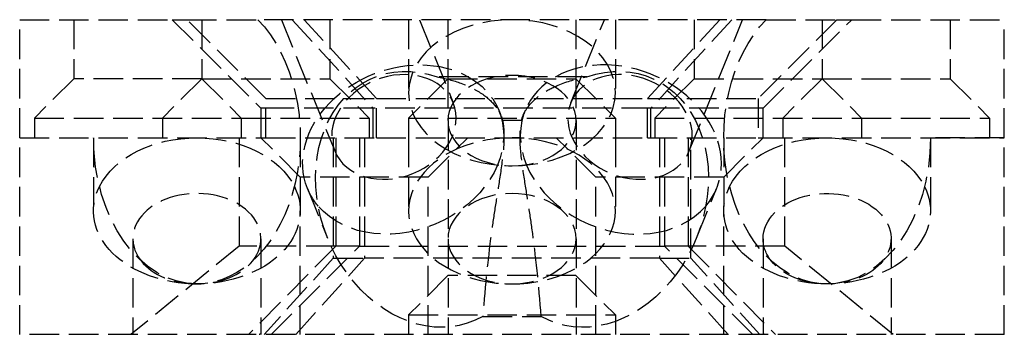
# Model space of a CAD drawing. Header units: millimetres. Extents: x -25 to 25, y -0.2 to 16.
import ezdxf

# ---------------------------------------------------------------- set-up
doc = ezdxf.new("R2010")
doc.units = ezdxf.units.MM
doc.header["$LTSCALE"] = 10
doc.linetypes.add('ALLCAD_Strich', pattern=[0.2, 0.15, -0.05])
doc.layers.add('BESCH_KONT_sich_schn_grun_2d', color=10, linetype='Continuous')

msp = doc.modelspace()

# ---------------------------------------------------------------- linework, layer by layer
at = {"layer": 'BESCH_KONT_sich_schn_grun_2d', "linetype": 'ALLCAD_Strich'}
for p, q in [((-25.00000000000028, 10), (-25.00000000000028, 16)), ((-25.00000000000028, 16), (-17.25000000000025, 16)), ((-22.25000000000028, 16.00000000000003), (-22.25000000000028, 13)), ((-17.25000000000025, 16), (-16.50000000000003, 16)), ((-17.25000000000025, 16), (-12.75000000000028, 11.50000000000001)), ((-12.50000000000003, 11.99999999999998), (-16.50000000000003, 15.99999999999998)), ((-16.50000000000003, 15.99999999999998), (-12.90767078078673, 15.99999999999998)), ((-15.75000000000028, 16.00000000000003), (-15.75000000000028, 13)), ((12.90767078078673, 16), (-12.90767078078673, 15.99999999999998)), ((-11.70984531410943, 15.99999999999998), (-9.004158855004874, 9.329437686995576)), ((-11.15587484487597, 16), (-7.057798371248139, 11.5)), ((-6.883064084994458, 11.99999999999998), (-10.5540315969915, 15.99999999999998)), ((-9.250000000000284, 16.00000000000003), (-9.250000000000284, 13)), ((-5.250000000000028, 15.99999999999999), (-5.250000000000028, 12.28768939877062)), ((-4.695492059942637, 15.99999999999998), (-2.980795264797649, 11.77261002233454)), ((-3.250000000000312, 16.00000000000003), (-3.250000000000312, 13)), ((2.980795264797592, 11.77261002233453), (4.69549205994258, 16)), ((3.249999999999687, 16.00000000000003), (3.249999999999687, 13)), ((5.249999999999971, 15.99999999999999), (5.249999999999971, 12.28768939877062)), ((10.55403159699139, 16), (6.883064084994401, 12)), ((11.1558748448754, 16), (7.057798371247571, 11.5)), ((9.004158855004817, 9.329437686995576), (11.70984531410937, 16)), ((9.249999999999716, 16.00000000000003), (9.249999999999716, 13)), ((16.49999999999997, 16), (12.49999999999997, 12)), ((12.74999999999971, 11.5), (17.24999999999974, 16)), ((12.90767078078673, 16), (16.49999999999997, 16)), ((15.74999999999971, 16.00000000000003), (15.74999999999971, 13)), ((16.49999999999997, 16), (17.24999999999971, 16)), ((17.24999999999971, 16), (24.99999999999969, 16)), ((22.24999999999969, 16.00000000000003), (22.24999999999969, 13)), ((24.99999999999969, 10), (24.99999999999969, 16)), ((-22.25000000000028, 13), (-24.25000000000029, 11)), ((-15.75000000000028, 13), (-22.25000000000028, 13)), ((-15.75000000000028, 13), (-17.75000000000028, 11)), ((-15.75000000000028, 13), (-13.75000000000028, 11)), ((-15.75000000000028, 13), (-9.250000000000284, 13)), ((-9.250000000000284, 13), (-7.250000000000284, 11)), ((-3.250000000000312, 13), (-5.250000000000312, 11)), ((-3.250000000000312, 13), (-3.250000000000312, 10.87347583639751)), ((-3.250000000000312, 13), (3.249999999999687, 13)), ((3.249999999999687, 13), (3.249999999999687, 10.87347583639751)), ((3.249999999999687, 13), (5.249999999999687, 11)), ((9.249999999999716, 13), (7.249999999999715, 11)), ((9.249999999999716, 13), (15.74999999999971, 13)), ((15.74999999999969, 13), (13.74999999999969, 11)), ((15.74999999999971, 13), (17.74999999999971, 11)), ((15.74999999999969, 13), (22.24999999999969, 13)), ((22.24999999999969, 13), (24.24999999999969, 11)), ((-12.50000000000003, 11.99999999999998), (-6.883064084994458, 11.99999999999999)), ((-12.50000000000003, 9.999999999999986), (-12.50000000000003, 11.99999999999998)), ((-6.883064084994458, 11.99999999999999), (6.883064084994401, 12)), ((-6.883064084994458, 9.999999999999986), (-6.883064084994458, 11.99999999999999)), ((6.883064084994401, 12), (12.49999999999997, 12)), ((6.883064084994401, 9.999999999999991), (6.883064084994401, 12)), ((12.49999999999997, 12), (12.49999999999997, 10)), ((-12.50000000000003, 11.5), (-12.75000000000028, 11.5)), ((-12.75000000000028, 11.50000000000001), (-12.75000000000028, 10)), ((-7.057798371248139, 11.5), (-12.50000000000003, 11.5)), ((7.057798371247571, 11.5), (-7.057798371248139, 11.5)), ((-7.057798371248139, 10), (-7.057798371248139, 11.5)), ((-0.6621491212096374, 11.37720248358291), (-0.5590861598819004, 11.12311247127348)), ((0.5590874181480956, 11.12311557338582), (0.6621491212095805, 11.3772024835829)), ((7.057798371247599, 10), (7.057798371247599, 11.5)), ((12.49999999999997, 11.49999999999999), (7.057798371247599, 11.49999999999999)), ((12.74999999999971, 11.49999999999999), (12.49999999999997, 11.49999999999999)), ((12.74999999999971, 10), (12.74999999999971, 11.5)), ((-24.25000000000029, 11), (-24.25000000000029, 10)), ((-24.25000000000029, 11), (-13.75000000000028, 11)), ((-17.75000000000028, 11), (-17.75000000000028, 10)), ((-13.75000000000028, 11), (-13.75000000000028, 10)), ((-13.75000000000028, 11), (-7.250000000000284, 11)), ((-7.250000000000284, 11), (-7.250000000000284, 10)), ((-5.250000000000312, 11), (-5.250000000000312, 10)), ((-5.250000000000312, 11), (5.249999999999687, 11)), ((-3.250000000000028, 10.87347583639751), (-3.250000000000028, -1.42e-14)), ((3.249999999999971, 10.87347583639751), (3.249999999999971, 0)), ((5.249999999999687, 11), (5.249999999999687, 10)), ((7.249999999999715, 11), (7.249999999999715, 10)), ((7.249999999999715, 11), (17.74999999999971, 11)), ((13.74999999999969, 11), (13.74999999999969, 10)), ((17.74999999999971, 11), (17.74999999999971, 10)), ((17.74999999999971, 11), (24.24999999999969, 11)), ((24.24999999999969, 11), (24.24999999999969, 10)), ((-25.00000000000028, 10), (-12.75000000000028, 10)), ((-25.00000000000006, 9.999999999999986), (-21.25000000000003, 9.999999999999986)), ((-25.00000000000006, -1.42e-14), (-25.00000000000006, 9.999999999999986)), ((-21.25000000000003, 10), (-21.25000000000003, 6.287689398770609)), ((-13.85436542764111, 9.999999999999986), (-13.85436542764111, 4.499999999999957)), ((-10.75000000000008, 7.999999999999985), (-12.75000000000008, 9.999999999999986)), ((-12.75000000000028, 9.999999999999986), (-12.50000000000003, 9.999999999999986)), ((-12.50000000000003, 9.999999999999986), (-6.883064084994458, 9.999999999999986)), ((-10.75000000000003, 10), (-10.75000000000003, 6.287689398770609)), ((-9.082525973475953, 10), (-9.082525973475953, 3.887143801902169)), ((-8.952912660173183, 9.999999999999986), (-8.952912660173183, 4.500000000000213)), ((-7.73937889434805, 9.999999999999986), (-7.73937889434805, 4.499999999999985)), ((-7.48972151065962, 10), (-7.48972151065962, 3.887143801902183)), ((-6.883064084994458, 9.999999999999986), (6.883064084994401, 9.999999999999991)), ((-5.250000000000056, 9.999999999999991), (-5.250000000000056, 6.287689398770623)), ((-4.250000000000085, 7.999999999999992), (-2.250000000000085, 9.999999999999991)), ((4.249999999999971, 7.999999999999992), (2.249999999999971, 9.999999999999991)), ((5.249999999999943, 9.999999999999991), (5.249999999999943, 6.287689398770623)), ((6.883064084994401, 10), (12.49999999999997, 10)), ((7.489721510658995, 10), (7.489721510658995, 3.887143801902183)), ((7.739378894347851, 10), (7.739378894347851, 4.5)), ((8.952912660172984, 10), (8.952912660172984, 4.5)), ((9.082525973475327, 3.887143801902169), (9.082525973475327, 10)), ((10.74999999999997, 8), (12.74999999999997, 10)), ((10.74999999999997, 10), (10.74999999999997, 6.287689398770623)), ((12.49999999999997, 10), (12.74999999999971, 10)), ((12.74999999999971, 10), (24.99999999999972, 10)), ((13.85436542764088, 4.500000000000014), (13.85436542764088, 10)), ((21.24999999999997, 10), (21.24999999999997, 6.287689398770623)), ((24.99999999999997, 10), (21.24999999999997, 10)), ((24.99999999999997, 0), (24.99999999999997, 10)), ((-4.250000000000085, 7.999999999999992), (-10.75000000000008, 7.999999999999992)), ((-4.250000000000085, 0), (-4.250000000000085, 8)), ((4.249999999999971, 0), (4.249999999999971, 8)), ((10.74999999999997, 8.000000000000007), (4.249999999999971, 8)), ((-10.39219799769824, 7.430539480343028), (-9.365024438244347, 4.898159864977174)), ((9.365024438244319, 4.898159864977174), (10.39219799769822, 7.430539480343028)), ((-10.75000000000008, 0), (-10.75000000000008, 6.287689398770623)), ((10.74999999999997, 0), (10.74999999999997, 6.287689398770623)), ((-19.25000000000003, 4.873475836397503), (-19.25000000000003, -1.42e-14)), ((-8.952912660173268, 4.500000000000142), (-13.37921364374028, -1.42e-14)), ((-12.75000000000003, 4.873475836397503), (-12.75000000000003, -1.42e-14)), ((-7.739378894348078, 4.500000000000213), (-8.952912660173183, 4.500000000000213)), ((-7.73937889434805, 4.500000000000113), (7.739378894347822, 4.500000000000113)), ((12.74999999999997, 4.873475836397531), (12.74999999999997, 0)), ((19.24999999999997, 4.873475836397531), (19.24999999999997, 0)), ((-13.85436542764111, 4.499999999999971), (-19.34785107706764, -1.42e-14)), ((-8.952912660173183, 4.499999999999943), (-13.85436542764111, 4.499999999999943)), ((-12.23321180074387, -1.42e-14), (-7.739378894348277, 4.499999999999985)), ((8.952912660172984, 4.499999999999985), (7.739378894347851, 4.499999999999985)), ((12.23321180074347, 0), (7.739378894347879, 4.5)), ((13.85436542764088, 4.499999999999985), (8.952912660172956, 4.499999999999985)), ((8.952912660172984, 4.5), (13.3792136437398, 0)), ((19.34785107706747, 0), (13.85436542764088, 4.500000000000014)), ((-9.082525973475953, 3.887143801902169), (-12.5873291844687, 0)), ((-10.98492488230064, 0), (-7.48972151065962, 3.887143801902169)), ((-9.082525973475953, 3.887143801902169), (-7.48972151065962, 3.887143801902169)), ((7.489721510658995, 3.887143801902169), (-7.48972151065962, 3.887143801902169)), ((7.489721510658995, 3.887143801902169), (9.082525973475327, 3.887143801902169)), ((10.98492488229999, 0), (7.489721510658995, 3.887143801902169)), ((12.58732918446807, 0), (9.082525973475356, 3.887143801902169)), ((-3.250000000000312, 3), (-5.250000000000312, 1)), ((3.249999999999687, 3), (-3.250000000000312, 3)), ((3.249999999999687, 3.000000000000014), (5.249999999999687, 1)), ((-5.250000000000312, 1), (-5.250000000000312, 0)), ((-5.250000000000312, 1), (5.249999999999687, 1)), ((5.249999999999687, 1), (5.249999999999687, 0)), ((24.99999999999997, 0), (-25.00000000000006, -1.42e-14)), ((-0.0098449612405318, 0.0050000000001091), (-0.0098449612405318, 1.137e-13)), ((-0.0071317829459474, 0.0050000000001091), (-0.0098449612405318, 0.0050000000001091)), ((-0.0081395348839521, 0.0050000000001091), (-0.0081395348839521, 1.137e-13)), ((-0.0071317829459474, 0.0050000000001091), (-0.0071317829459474, 1.137e-13)), ((-0.0063565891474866, 0.0050000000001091), (-0.0071317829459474, 0.0050000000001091)), ((-0.0069767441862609, 0.0050000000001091), (-0.0069767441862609, 1.137e-13)), ((-0.0065116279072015, 0.0050000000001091), (-0.0065116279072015, 1.137e-13)), ((-0.0063565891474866, 0.0050000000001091), (-0.0036434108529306, 0.0050000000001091)), ((-0.0063565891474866, 0.0050000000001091), (-0.0063565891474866, 1.137e-13)), ((-0.0053488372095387, 0.0050000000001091), (-0.0053488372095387, 1.137e-13)), ((-0.0036434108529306, 0.0050000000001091), (-0.0036434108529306, 1.137e-13)), ((-0.0027131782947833, 0.0050000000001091), (-0.0027131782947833, 1.137e-13)), ((0.0010077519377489, 0.0050000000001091), (-0.0027131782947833, 0.0050000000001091)), ((-0.0010077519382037, 0.0050000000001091), (-0.0010077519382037, 1.137e-13)), ((-0.0009871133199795, 1.137e-13), (-0.0009871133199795, 0.0050000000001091)), ((0.0005632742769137, 0.0050000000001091), (0.0005632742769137, 1.137e-13)), ((0.0010077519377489, 0.0050000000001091), (0.0010077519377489, 1.137e-13)), ((0.0010077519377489, 0.0050000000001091), (0.0031782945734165, 0.0050000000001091)), ((0.001493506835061, 0.0050000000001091), (0.001493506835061, 1.137e-13)), ((0.0031782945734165, 0.0050000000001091), (0.0031782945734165, 1.137e-13)), ((0.0039534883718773, 0.0050000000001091), (0.0039534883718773, 1.137e-13)), ((0.0066666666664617, 0.0050000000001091), (0.0039534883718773, 0.0050000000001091)), ((0.0056589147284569, 0.0050000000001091), (0.0056589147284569, 1.137e-13)), ((0.0066666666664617, 0.0050000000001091), (0.0066666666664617, 1.137e-13)), ((0.0074418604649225, 0.0050000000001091), (0.0066666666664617, 0.0050000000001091)), ((0.0068217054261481, 0.0050000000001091), (0.0068217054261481, 1.137e-13)), ((0.0072868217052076, 0.0050000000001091), (0.0072868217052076, 1.137e-13)), ((0.0074418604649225, 0.0050000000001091), (0.0101550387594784, 0.0050000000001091)), ((0.0074418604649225, 0.0050000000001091), (0.0074418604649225, 1.137e-13)), ((0.0084496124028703, 0.0050000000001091), (0.0084496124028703, 1.137e-13)), ((0.0101550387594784, 0.0050000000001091), (0.0101550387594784, 1.137e-13))]:
    msp.add_line(p, q, dxfattribs=at)
at = {"layer": 'BESCH_KONT_sich_schn_grun_2d', "linetype": 'ALLCAD_Strich', "extrusion": (0, 0, -1)}
for centre, major_axis, ratio, start_param, end_param in [((-16.00000000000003, 10.00000000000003), (3.3e-15, -7.424621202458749), 0.7071067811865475, -2.511753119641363, -1.7e-15), ((-2.84e-14, 12.28768939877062), (5.25, 2.3e-15), 0.7071067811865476, -1.570796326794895, 4.71238898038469), ((15.99999999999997, 10), (3.3e-15, -7.424621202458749), 0.7071067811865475, -1.8e-15, 2.511753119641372), ((-5.527173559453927, 9.40387098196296), (-4.865024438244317, -1.973331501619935), 0.7854191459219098, 1e-16, 3.179456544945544), ((-5.992477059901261, 10.55102385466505), (3.011681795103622, 1.221586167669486), 0.7854191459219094, -3.141592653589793, 3.141592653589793), ((5.992477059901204, 10.55102385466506), (-3.011681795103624, 1.221586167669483), 0.7854191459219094, -3.141592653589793, 3.141592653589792), ((-2.84e-14, 10.87347583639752), (3.25, 1.4e-15), 0.7071067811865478, -3.141592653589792, 3.141592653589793), ((-5.527173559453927, 9.40387098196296), (4.865024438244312, 1.973331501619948), 0.7854191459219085, 0.0378638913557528, 2.885965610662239), ((-16.00000000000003, 10.00000000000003), (3.3e-15, -7.424621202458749), 0.7071067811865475, -1.7e-15, 1.570796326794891), ((-16, 6.287689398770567), (-5.250000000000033, 3.57e-14), 0.7071067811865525, 0.3398369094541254, 1.570796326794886), ((-16.00000000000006, 6.287689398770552), (5.250000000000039, 5.3e-15), 0.7071067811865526, -1.570796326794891, -0.3398369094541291), ((-5.68e-14, 6.287689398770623), (5.25, 2.3e-15), 0.7071067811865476, -1.570796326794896, 4.712388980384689), ((16, 6.287689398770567), (-5.250000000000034, 2.73e-14), 0.7071067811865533, 0.3398369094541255, 1.570796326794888), ((15.99999999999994, 6.287689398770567), (5.250000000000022, 2.2e-15), 0.707106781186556, -1.570796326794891, -0.3398369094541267), ((15.99999999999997, 10), (3.3e-15, -7.424621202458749), 0.7071067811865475, -1.570796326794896, -1.7e-15), ((-16.00000000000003, 6.287689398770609), (-5.249999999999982, -8.5e-15), 0.7071067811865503, -1.570796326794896, 0.3398369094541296), ((-16.00000000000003, 6.287689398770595), (5.25, -5.8e-15), 0.7071067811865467, -0.3398369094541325, 1.570796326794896), ((16, 6.287689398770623), (-5.250000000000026, -3e-16), 0.7071067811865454, -1.570796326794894, 0.339836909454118), ((15.99999999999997, 6.287689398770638), (5.250000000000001, 1.44e-14), 0.7071067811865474, -0.3398369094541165, 1.570796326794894), ((-5.527173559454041, 9.403870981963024), (-4.865024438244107, -1.973331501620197), 0.7854191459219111, -0.2556270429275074, 5.24e-14), ((-5.68e-14, 4.873475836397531), (3.25, 1.4e-15), 0.7071067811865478, -3.141592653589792, 3.141592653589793), ((15.99999999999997, 4.873475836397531), (-3.249999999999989, 0), 0.7071067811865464, 0, 3.650449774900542), ((16.00000000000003, 4.873475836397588), (-3.250000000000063, -9.39e-14), 0.7071067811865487, -0.5088571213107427, 1.29e-14), ((15.99999999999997, 4.873475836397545), (-3.250000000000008, 2.395e-13), 0.707106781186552, -2.632735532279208, -0.5088571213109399)]:
    msp.add_ellipse(centre, major_axis=major_axis, ratio=ratio, start_param=start_param, end_param=end_param, dxfattribs=at)
at = {"layer": 'BESCH_KONT_sich_schn_grun_2d', "linetype": 'ALLCAD_Strich', "extrusion": (0, 0, -0.9999999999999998)}
for centre, major_axis, ratio, start_param, end_param in [((-4.500000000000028, 6.871491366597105), (-2.512456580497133, 6.194176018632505), 0.7854191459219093, -3.247987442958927, 0.6040189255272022), ((4.499999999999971, 6.871491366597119), (2.512456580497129, 6.19417601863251), 0.7854191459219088, -0.6040189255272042, 3.247987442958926)]:
    msp.add_ellipse(centre, major_axis=major_axis, ratio=ratio, start_param=start_param, end_param=end_param, dxfattribs=at)
at = {"layer": 'BESCH_KONT_sich_schn_grun_2d', "linetype": 'ALLCAD_Strich'}
for centre, major_axis, ratio, start_param, end_param in [((5.527173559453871, 9.403870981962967), (4.865024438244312, -1.97333150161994), 0.7854191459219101, -0.2556270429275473, 3.141592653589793), ((5.527173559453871, 9.403870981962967), (-4.86502443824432, 1.973331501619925), 0.7854191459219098, 0.0378666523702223, 2.885965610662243), ((5.527173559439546, 9.403870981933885), (-4.865024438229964, 1.97333150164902), 0.7854191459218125, -7.8275e-12, 0.0378666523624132), ((-16.00000000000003, 4.873475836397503), (3.249999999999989, -1.79e-14), 0.707106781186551, -0.5088571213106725, 3.14159265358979), ((-15.99999999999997, 4.873475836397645), (-3.250000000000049, -1.332e-13), 0.7071067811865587, 4.95e-14, 0.5088571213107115), ((-16.00000000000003, 4.873475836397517), (3.25, 2.45e-13), 0.7071067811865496, -2.632735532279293, -0.5088571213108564), ((-16.00000000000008, -3.057765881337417), (3.24799224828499, 3.090263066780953), 0.0369614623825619, -0.1113913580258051, 0.1890483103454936), ((15.99999999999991, -3.057765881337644), (-3.247992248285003, 3.09026306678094), 0.0369614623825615, -0.1890483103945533, 0.1113913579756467)]:
    msp.add_ellipse(centre, major_axis=major_axis, ratio=ratio, start_param=start_param, end_param=end_param, dxfattribs=at)
for points, knots in [([(-3.804787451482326, 13.09043125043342), (-3.37380414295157, 13.01507384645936), (-2.966001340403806, 12.90793306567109), (-2.591991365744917, 12.77113148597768), (-2.170191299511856, 12.61684973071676), (-1.79929063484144, 12.42774864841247), (-1.489232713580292, 12.21070791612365), (-1.200904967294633, 12.00887831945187), (-0.969650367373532, 11.78604380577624), (-0.7979445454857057, 11.54928595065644), (-0.6433660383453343, 11.33614422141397), (-0.5384480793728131, 11.11368320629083), (-0.482042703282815, 10.88705716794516)], [0, 0, 0, 0, 0.136064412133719, 0.136064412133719, 0.136064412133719, 0.2895148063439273, 0.2895148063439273, 0.2895148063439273, 0.4322107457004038, 0.4322107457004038, 0.4322107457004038, 0.5606730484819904, 0.5606730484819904, 0.5606730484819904, 0.5606730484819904]), ([(0.4820427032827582, 10.88705716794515), (0.5275313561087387, 11.06982189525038), (0.6045976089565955, 11.24998278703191), (0.7139671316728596, 11.42484202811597), (0.903522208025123, 11.72790138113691), (1.187624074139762, 12.0110167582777), (1.561693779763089, 12.26018436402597), (1.794231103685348, 12.41507733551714), (2.058838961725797, 12.55501596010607), (2.351840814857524, 12.67725612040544), (2.787986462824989, 12.85921576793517), (3.278549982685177, 12.99841866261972), (3.804787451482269, 13.09043125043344)], [0, 0, 0, 0, 0.1036939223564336, 0.1036939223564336, 0.1036939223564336, 0.2834122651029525, 0.2834122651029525, 0.2834122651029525, 0.3951326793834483, 0.3951326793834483, 0.3951326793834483, 0.5614332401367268, 0.5614332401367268, 0.5614332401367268, 0.5614332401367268]), ([(-0.482042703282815, 10.88705716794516), (-0.451893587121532, 10.759622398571), (-0.4033318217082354, 10.43634648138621), (-0.4058223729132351, 9.497225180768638), (-0.5873383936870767, 8.148049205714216), (-0.8164254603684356, 6.758632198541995), (-1.152672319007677, 4.513665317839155), (-1.364116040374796, 2.530780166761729), (-1.485113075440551, 0.9218971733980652)], [-0.099254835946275, -0.099254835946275, -0.099254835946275, -0.099254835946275, -0.0323807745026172, 0.0344932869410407, 0.1682414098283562, 0.3019895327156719, 0.4357376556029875, 0.8369820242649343, 0.8369820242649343, 0.8369820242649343, 0.8369820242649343]), ([(1.485113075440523, 0.9218971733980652), (1.364116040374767, 2.530780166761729), (1.152672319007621, 4.513665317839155), (0.8164254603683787, 6.758632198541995), (0.5873383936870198, 8.148049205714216), (0.4058223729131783, 9.497225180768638), (0.4033318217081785, 10.43634648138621), (0.4518935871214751, 10.759622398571), (0.4820427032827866, 10.88705716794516)], [-0.8369820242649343, -0.8369820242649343, -0.8369820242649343, -0.8369820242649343, -0.4357376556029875, -0.3019895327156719, -0.1682414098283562, -0.0344932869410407, 0.0323807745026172, 0.099254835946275, 0.099254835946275, 0.099254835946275, 0.099254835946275]), ([(-1.485113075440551, 0.9218971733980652), (-0.990075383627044, 0.9218971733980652), (-0.4950376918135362, 0.9218971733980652), (0.4950376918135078, 0.9218971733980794), (0.9900753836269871, 0.9218971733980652), (1.485113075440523, 0.9218971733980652)], [0, 0, 0, 0, 0.1485113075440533, 0.1485113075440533, 0.2970226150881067, 0.2970226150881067, 0.2970226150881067, 0.2970226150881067])]:
    msp.add_open_spline(points, degree=3, knots=knots, dxfattribs=at)
for points in [[(3.804787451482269, 13.09043125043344), (1.268262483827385, 13.09043125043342), (-1.268262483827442, 13.09043125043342), (-3.804787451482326, 13.09043125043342)], [(-0.482042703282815, 10.88705716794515), (-0.1606809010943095, 10.88705716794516), (0.1606809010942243, 10.88705716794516), (0.4820427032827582, 10.88705716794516)]]:
    msp.add_open_spline(points, degree=3, dxfattribs=at)

doc.saveas('drawing.dxf')
